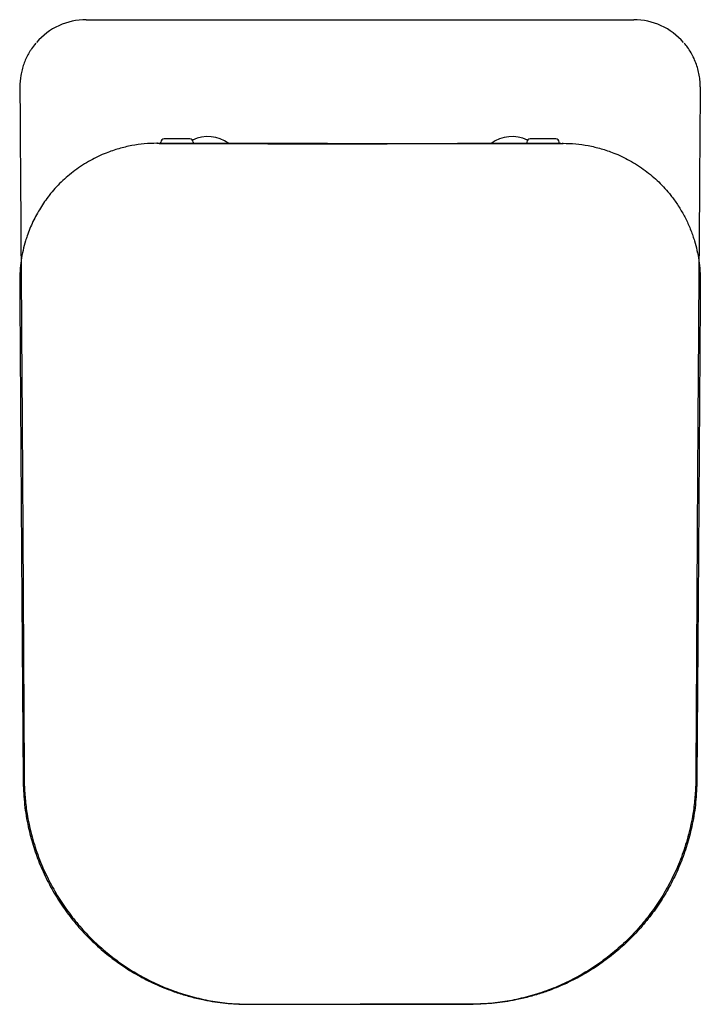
# Model space of a CAD drawing. Header units: millimetres. Extents: x 5065.406 to 5065.753, y 2508.771 to 2509.273.
import ezdxf

# ---------------------------------------------------------------- set-up
doc = ezdxf.new("R2010")
doc.units = ezdxf.units.MM
doc.layers.add('SANINDUSA', color=3, linetype='Continuous')

msp = doc.modelspace()

# ---------------------------------------------------------------- linework, layer by layer
at = {"layer": 'SANINDUSA'}
for p, q in [((5065.44037962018, 2509.272652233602), (5065.719320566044, 2509.272652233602)), ((5065.476310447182, 2509.209614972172), (5065.476310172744, 2509.209615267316)), ((5065.476350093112, 2509.209721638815), (5065.476350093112, 2509.209721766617)), ((5065.477470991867, 2509.209544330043), (5065.477681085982, 2509.209544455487)), ((5065.477681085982, 2509.209544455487), (5065.477688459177, 2509.209536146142)), ((5065.478350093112, 2509.209681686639), (5065.478350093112, 2509.210275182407)), ((5065.493150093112, 2509.211975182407), (5065.480050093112, 2509.211975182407)), ((5065.494850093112, 2509.210275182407), (5065.494850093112, 2509.20961255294)), ((5065.664850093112, 2509.210275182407), (5065.664850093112, 2509.20961255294)), ((5065.679650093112, 2509.211975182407), (5065.666550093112, 2509.211975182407)), ((5065.681350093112, 2509.209681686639), (5065.681350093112, 2509.210275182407)), ((5065.682019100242, 2509.209544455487), (5065.682011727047, 2509.209536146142)), ((5065.682229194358, 2509.209544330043), (5065.682019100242, 2509.209544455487)), ((5065.683350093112, 2509.209721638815), (5065.683350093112, 2509.209721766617)), ((5065.683389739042, 2509.209614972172), (5065.68339001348, 2509.209615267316)), ((5065.522238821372, 2508.771097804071), (5065.637461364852, 2508.771097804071))]:
    msp.add_line(p, q, dxfattribs=at)
at = {"layer": 'SANINDUSA', "flags": 128}
for points in [[(5065.522322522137, 2508.771095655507), (5065.545300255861, 2508.771096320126), (5065.562575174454, 2508.771097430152), (5065.568271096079, 2508.771097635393), (5065.579850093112, 2508.771097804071)], [(5065.637377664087, 2508.771095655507), (5065.614399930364, 2508.771096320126), (5065.597125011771, 2508.771097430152), (5065.591429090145, 2508.771097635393), (5065.579850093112, 2508.771097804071)]]:
    msp.add_lwpolyline(points, dxfattribs=at)
at = {"layer": 'SANINDUSA'}
for centre, radius, start, end in [((5065.440382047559, 2509.239061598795), 0.03359063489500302, 90.004140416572, 139.2085361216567), ((5065.719319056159, 2509.239065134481), 0.03358709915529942, 40.81433446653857, 89.99742429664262), ((5065.502350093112, 2509.194975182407), 0.01811829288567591, 54.13357144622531, 115.6674644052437), ((5065.657350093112, 2509.194975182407), 0.01811829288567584, 64.33253559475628, 126.1305735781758), ((5065.480050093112, 2509.210275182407), 0.001700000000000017, 90, 180), ((5065.493150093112, 2509.210275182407), 0.001700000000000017, 0, 90), ((5065.666550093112, 2509.210275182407), 0.001700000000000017, 90, 180), ((5065.679650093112, 2509.210275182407), 0.001700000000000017, 0, 90)]:
    msp.add_arc(centre, radius, start, end, dxfattribs=at)
for points, knots in [([(5065.414656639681, 2509.260664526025), (5065.413635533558, 2509.259430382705), (5065.413048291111, 2509.25864601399), (5065.412215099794, 2509.257426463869), (5065.411944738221, 2509.257011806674), (5065.411423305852, 2509.256172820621), (5065.411172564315, 2509.255749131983), (5065.40996785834, 2509.253610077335), (5065.409159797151, 2509.251833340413), (5065.408178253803, 2509.249071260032), (5065.407889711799, 2509.248134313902), (5065.407516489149, 2509.246703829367), (5065.407401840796, 2509.246221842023), (5065.407194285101, 2509.245256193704), (5065.407101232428, 2509.244772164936), (5065.406689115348, 2509.24234605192), (5065.406528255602, 2509.240386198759), (5065.406539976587, 2509.238406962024)], [0, 0, 0, 0, 0.1250000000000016, 0.1250000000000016, 0.1875000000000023, 0.1875000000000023, 0.2500000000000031, 0.2500000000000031, 0.5000000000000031, 0.5000000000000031, 0.6250000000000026, 0.6250000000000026, 0.6875000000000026, 0.6875000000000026, 0.7500000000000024, 0.7500000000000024, 1, 1, 1, 1]), ([(5065.753192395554, 2509.238407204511), (5065.753192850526, 2509.239094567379), (5065.753193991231, 2509.240817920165), (5065.752885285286, 2509.243621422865), (5065.75227168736, 2509.24677523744), (5065.751329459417, 2509.249903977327), (5065.750096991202, 2509.252939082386), (5065.748568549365, 2509.255850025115), (5065.746895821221, 2509.258454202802), (5065.74562522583, 2509.259983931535), (5065.745055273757, 2509.260670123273)], [0, 0, 0, 0, 0.08511592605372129, 0.2134022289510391, 0.3486191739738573, 0.4827037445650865, 0.6175375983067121, 0.7538045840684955, 0.8895639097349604, 0.9999999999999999, 0.9999999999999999, 0.9999999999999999, 0.9999999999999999]), ([(5065.406539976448, 2509.238406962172), (5065.406890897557, 2509.179149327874), (5065.40735020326, 2509.119892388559), (5065.407831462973, 2509.045820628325), (5065.407923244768, 2509.031006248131), (5065.408051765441, 2509.008784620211), (5065.408093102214, 2509.001377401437), (5065.40817260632, 2508.986562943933), (5065.408210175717, 2508.979155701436), (5065.408330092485, 2508.956934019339), (5065.408412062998, 2508.942119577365), (5065.408538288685, 2508.919897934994), (5065.4085809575, 2508.912490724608), (5065.40864699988, 2508.901379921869), (5065.408669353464, 2508.897676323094), (5065.408703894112, 2508.892120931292), (5065.408715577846, 2508.890269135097), (5065.40873354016, 2508.887491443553), (5065.408739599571, 2508.886565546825), (5065.408751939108, 2508.884713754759), (5065.408769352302, 2508.883787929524), (5065.408798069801, 2508.882862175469)], [0, 0, 0, 0, 0.4999999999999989, 0.4999999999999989, 0.6249999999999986, 0.6249999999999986, 0.6874999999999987, 0.6874999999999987, 0.7499999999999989, 0.7499999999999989, 0.8749999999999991, 0.8749999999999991, 0.9374999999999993, 0.9374999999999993, 0.9687499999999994, 0.9687499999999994, 0.9843749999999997, 0.9843749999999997, 0.9921874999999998, 0.9921874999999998, 1, 1, 1, 1]), ([(5065.753192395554, 2509.238407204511), (5065.752809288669, 2509.179149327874), (5065.752349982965, 2509.119892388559), (5065.751868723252, 2509.045820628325), (5065.751776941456, 2509.031006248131), (5065.751648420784, 2509.008784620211), (5065.75160708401, 2509.001377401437), (5065.751527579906, 2508.986562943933), (5065.751490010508, 2508.979155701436), (5065.75137009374, 2508.956934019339), (5065.751288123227, 2508.942119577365), (5065.75116189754, 2508.919897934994), (5065.751119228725, 2508.912490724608), (5065.751053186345, 2508.901379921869), (5065.751030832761, 2508.897676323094), (5065.750996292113, 2508.892120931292), (5065.750984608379, 2508.890269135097), (5065.750966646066, 2508.887491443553), (5065.750960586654, 2508.886565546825), (5065.750948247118, 2508.884713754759), (5065.750930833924, 2508.883787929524), (5065.750902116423, 2508.882862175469)], [0, 0, 0, 0, 0.4999999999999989, 0.4999999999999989, 0.6249999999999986, 0.6249999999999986, 0.6874999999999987, 0.6874999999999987, 0.7499999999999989, 0.7499999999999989, 0.8749999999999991, 0.8749999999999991, 0.9374999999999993, 0.9374999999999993, 0.9687499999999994, 0.9687499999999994, 0.9843749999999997, 0.9843749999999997, 0.9921874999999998, 0.9921874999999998, 1, 1, 1, 1]), ([(5065.476331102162, 2509.209721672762), (5065.474193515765, 2509.209651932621), (5065.469918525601, 2509.209512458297), (5065.463457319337, 2509.208569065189), (5065.456972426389, 2509.207049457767), (5065.451275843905, 2509.20511919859), (5065.446442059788, 2509.203039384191), (5065.442400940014, 2509.200980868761), (5065.438394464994, 2509.198618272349), (5065.435817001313, 2509.196774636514), (5065.43452879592, 2509.19585319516)], [0, 0, 0, 0, 0.148406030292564, 0.2967993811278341, 0.4499869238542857, 0.603115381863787, 0.7006212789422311, 0.7981000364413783, 0.8990912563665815, 1, 1, 1, 1]), ([(5065.476310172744, 2509.209615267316), (5065.476311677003, 2509.209623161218), (5065.476318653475, 2509.209659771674), (5065.476325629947, 2509.20969446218), (5065.476331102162, 2509.209721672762)], [0, 0, 0, 0, 0.21561876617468, 1, 1, 1, 1]), ([(5065.477470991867, 2509.209544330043), (5065.477249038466, 2509.209556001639), (5065.476887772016, 2509.209574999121), (5065.476642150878, 2509.209598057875), (5065.476511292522, 2509.209608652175), (5065.476456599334, 2509.209612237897), (5065.476411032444, 2509.209614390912), (5065.476367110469, 2509.209615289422), (5065.476337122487, 2509.209615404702), (5065.47631805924, 2509.209615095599), (5065.476310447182, 2509.209614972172)], [0, 0, 0, 0, 0.4930342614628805, 0.8024960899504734, 0.8686508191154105, 0.9127391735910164, 0.9565527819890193, 0.9746425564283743, 0.9898746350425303, 1, 1, 1, 1]), ([(5065.476350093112, 2509.209721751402), (5065.476344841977, 2509.209721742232), (5065.476338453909, 2509.209721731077), (5065.476332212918, 2509.209721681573), (5065.476331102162, 2509.209721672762)], [0, 0, 0, 0, 0.8220223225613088, 1, 1, 1, 1]), ([(5065.477088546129, 2509.209566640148), (5065.477063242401, 2509.209581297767), (5065.476843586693, 2509.209708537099), (5065.476581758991, 2509.209715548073), (5065.476350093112, 2509.209721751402)], [0, 0, 0, 0, 0.1151972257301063, 1, 1, 1, 1]), ([(5065.579850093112, 2509.209498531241), (5065.565113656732, 2509.20950020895), (5065.535639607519, 2509.209503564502), (5065.501583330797, 2509.209523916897), (5065.482264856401, 2509.20954051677), (5065.477681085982, 2509.209544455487)], [0, 0, 0, 0, 0.4326772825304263, 0.865389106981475, 0.9999999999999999, 0.9999999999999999, 0.9999999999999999, 0.9999999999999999]), ([(5065.477688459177, 2509.209536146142), (5065.492422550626, 2509.209524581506), (5065.521891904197, 2509.209501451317), (5065.555948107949, 2509.209491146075), (5065.575267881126, 2509.209490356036), (5065.579850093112, 2509.209490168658)], [0, 0, 0, 0, 0.432708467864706, 0.8654513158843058, 1, 1, 1, 1]), ([(5065.579850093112, 2509.209498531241), (5065.594586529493, 2509.20950020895), (5065.624060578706, 2509.209503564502), (5065.658116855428, 2509.209523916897), (5065.677435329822, 2509.20954051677), (5065.682019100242, 2509.209544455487)], [0, 0, 0, 0, 0.4326772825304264, 0.8653891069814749, 1, 1, 1, 1]), ([(5065.682011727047, 2509.209536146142), (5065.667277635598, 2509.209524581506), (5065.637808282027, 2509.209501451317), (5065.603752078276, 2509.209491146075), (5065.584432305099, 2509.209490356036), (5065.579850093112, 2509.209490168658)], [0, 0, 0, 0, 0.4327084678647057, 0.8654513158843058, 1, 1, 1, 1]), ([(5065.682229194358, 2509.209544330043), (5065.682451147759, 2509.209556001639), (5065.682812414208, 2509.209574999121), (5065.683058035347, 2509.209598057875), (5065.683188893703, 2509.209608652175), (5065.683243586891, 2509.209612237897), (5065.683289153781, 2509.209614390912), (5065.683333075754, 2509.209615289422), (5065.683363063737, 2509.209615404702), (5065.683382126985, 2509.209615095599), (5065.683389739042, 2509.209614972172)], [0, 0, 0, 0, 0.4930342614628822, 0.8024960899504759, 0.8686508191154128, 0.9127391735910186, 0.9565527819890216, 0.9746425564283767, 0.9898746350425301, 1, 1, 1, 1]), ([(5065.682611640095, 2509.209566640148), (5065.682636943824, 2509.209581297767), (5065.682856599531, 2509.209708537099), (5065.683118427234, 2509.209715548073), (5065.683350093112, 2509.209721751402)], [0, 0, 0, 0, 0.1151972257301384, 1, 1, 1, 1]), ([(5065.683350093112, 2509.209721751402), (5065.683355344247, 2509.209721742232), (5065.683361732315, 2509.209721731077), (5065.683367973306, 2509.209721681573), (5065.683369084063, 2509.209721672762)], [0, 0, 0, 0, 0.822022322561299, 1, 1, 1, 1]), ([(5065.683369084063, 2509.209721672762), (5065.685506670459, 2509.209651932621), (5065.689781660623, 2509.209512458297), (5065.696242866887, 2509.208569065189), (5065.702727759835, 2509.207049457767), (5065.70842434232, 2509.20511919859), (5065.713258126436, 2509.203039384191), (5065.717299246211, 2509.200980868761), (5065.72130572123, 2509.198618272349), (5065.723883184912, 2509.196774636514), (5065.725171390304, 2509.19585319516)], [0, 0, 0, 0, 0.148406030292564, 0.296799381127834, 0.4499869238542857, 0.603115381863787, 0.7006212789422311, 0.7981000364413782, 0.8990912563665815, 1, 1, 1, 1]), ([(5065.68339001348, 2509.209615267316), (5065.683388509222, 2509.209623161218), (5065.68338153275, 2509.209659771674), (5065.683374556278, 2509.20969446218), (5065.683369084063, 2509.209721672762)], [0, 0, 0, 0, 0.2156187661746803, 1, 1, 1, 1]), ([(5065.43452879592, 2509.19585319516), (5065.432160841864, 2509.193938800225), (5065.427424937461, 2509.190110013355), (5065.421617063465, 2509.183581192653), (5065.416845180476, 2509.176792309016), (5065.413072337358, 2509.169874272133), (5065.410755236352, 2509.164214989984), (5065.409158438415, 2509.159272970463), (5065.408062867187, 2509.155117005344), (5065.407112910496, 2509.149977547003), (5065.40651646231, 2509.144712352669), (5065.406459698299, 2509.141138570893), (5065.406431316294, 2509.139351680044)], [0, 0, 0, 0, 0.1394229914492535, 0.2788457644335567, 0.3988878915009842, 0.519312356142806, 0.6393541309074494, 0.6786217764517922, 0.7574109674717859, 0.8362001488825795, 0.9181000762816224, 1, 1, 1, 1]), ([(5065.725171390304, 2509.19585319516), (5065.727520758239, 2509.193957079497), (5065.732259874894, 2509.190132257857), (5065.737611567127, 2509.184109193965), (5065.741693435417, 2509.178487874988), (5065.744733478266, 2509.173456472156), (5065.747363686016, 2509.168137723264), (5065.749136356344, 2509.163621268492), (5065.750540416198, 2509.159277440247), (5065.751636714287, 2509.155121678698), (5065.752585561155, 2509.149987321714), (5065.75318384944, 2509.144717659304), (5065.753240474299, 2509.141143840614), (5065.75326886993, 2509.139351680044)], [0, 0, 0, 0, 0.1382226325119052, 0.2788210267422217, 0.3676741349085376, 0.4565272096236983, 0.5479595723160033, 0.639391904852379, 0.678655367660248, 0.7572221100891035, 0.8362172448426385, 0.9178679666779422, 1, 1, 1, 1]), ([(5065.406431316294, 2509.139351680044), (5065.406789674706, 2509.084799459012), (5065.407248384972, 2509.014970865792), (5065.407816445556, 2508.937504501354), (5065.408040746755, 2508.906951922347), (5065.40815752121, 2508.891675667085), (5065.408215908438, 2508.884037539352)], [0, 0, 0, 0, 0.6409992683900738, 0.820499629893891, 0.9102498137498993, 1, 1, 1, 1]), ([(5065.75326886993, 2509.139351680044), (5065.752910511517, 2509.084799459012), (5065.752451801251, 2509.014970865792), (5065.751883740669, 2508.937504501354), (5065.751659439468, 2508.906951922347), (5065.751542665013, 2508.891675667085), (5065.751484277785, 2508.884037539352)], [0, 0, 0, 0, 0.6409992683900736, 0.820499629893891, 0.9102498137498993, 1, 1, 1, 1]), ([(5065.408215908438, 2508.884037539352), (5065.408382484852, 2508.880261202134), (5065.408717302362, 2508.872670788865), (5065.410550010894, 2508.862022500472), (5065.413124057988, 2508.852159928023), (5065.416345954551, 2508.84305221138), (5065.420362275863, 2508.834164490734), (5065.425123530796, 2508.825652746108), (5065.430537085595, 2508.817654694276), (5065.436590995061, 2508.810131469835), (5065.443324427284, 2508.803080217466), (5065.450629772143, 2508.796629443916), (5065.458377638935, 2508.790879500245), (5065.466569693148, 2508.785790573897), (5065.475244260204, 2508.78136896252), (5065.482347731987, 2508.778479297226), (5065.488607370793, 2508.776343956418), (5065.493961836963, 2508.774772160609), (5065.501863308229, 2508.772955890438), (5065.511324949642, 2508.771467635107), (5065.518645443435, 2508.77122002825), (5065.522322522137, 2508.771095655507)], [0, 0, 0, 0, 0.0637559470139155, 0.1281490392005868, 0.1819143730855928, 0.2356799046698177, 0.291016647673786, 0.3463530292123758, 0.4001052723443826, 0.4538575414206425, 0.5091701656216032, 0.5644826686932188, 0.6181657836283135, 0.6718492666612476, 0.7270870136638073, 0.7823245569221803, 0.8011198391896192, 0.8387223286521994, 0.8764525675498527, 0.9379422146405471, 1, 1, 1, 1]), ([(5065.408798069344, 2508.882862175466), (5065.408935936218, 2508.880189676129), (5065.409211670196, 2508.874844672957), (5065.410463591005, 2508.865973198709), (5065.41260521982, 2508.856313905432), (5065.415937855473, 2508.846019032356), (5065.42005993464, 2508.836409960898), (5065.424859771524, 2508.827532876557), (5065.430189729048, 2508.819383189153), (5065.43617389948, 2508.811701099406), (5065.442783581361, 2508.804535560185), (5065.450000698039, 2508.797949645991), (5065.457770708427, 2508.791972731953), (5065.466011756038, 2508.786664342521), (5065.474651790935, 2508.78207970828), (5065.483647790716, 2508.77826866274), (5065.492933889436, 2508.775226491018), (5065.50244235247, 2508.77299010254), (5065.512231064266, 2508.771492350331), (5065.518857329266, 2508.771231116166), (5065.522238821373, 2508.771097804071)], [0, 0, 0, 0, 0.04568667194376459, 0.09137342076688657, 0.1528402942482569, 0.2144442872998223, 0.2759137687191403, 0.3311595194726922, 0.386600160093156, 0.4420414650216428, 0.4972879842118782, 0.5529002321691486, 0.6087123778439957, 0.6645227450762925, 0.7201324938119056, 0.7755597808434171, 0.8311891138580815, 0.8868161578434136, 0.9422404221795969, 1, 1, 1, 1]), ([(5065.751484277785, 2508.884037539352), (5065.751315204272, 2508.880242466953), (5065.750977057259, 2508.872652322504), (5065.749140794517, 2508.861963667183), (5065.746535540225, 2508.852032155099), (5065.743272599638, 2508.842883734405), (5065.739264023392, 2508.834038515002), (5065.734529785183, 2508.825572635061), (5065.729082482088, 2508.817548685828), (5065.722976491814, 2508.810001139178), (5065.716264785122, 2508.802986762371), (5065.709000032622, 2508.796569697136), (5065.701212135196, 2508.790805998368), (5065.692963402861, 2508.785710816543), (5065.684321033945, 2508.781317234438), (5065.677303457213, 2508.778462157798), (5065.671089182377, 2508.776342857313), (5065.665734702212, 2508.774771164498), (5065.657816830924, 2508.772951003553), (5065.64835794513, 2508.771469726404), (5065.641037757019, 2508.77122034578), (5065.637377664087, 2508.771095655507)], [0, 0, 0, 0, 0.06407606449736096, 0.1281521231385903, 0.1826046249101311, 0.2372529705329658, 0.2919010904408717, 0.3463532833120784, 0.4007878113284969, 0.4554167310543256, 0.5100453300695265, 0.5644794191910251, 0.6188423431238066, 0.6733990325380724, 0.7279557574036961, 0.7823187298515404, 0.8011146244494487, 0.8387822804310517, 0.8764498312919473, 0.9382249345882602, 1, 1, 1, 1]), ([(5065.750902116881, 2508.882862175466), (5065.750764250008, 2508.880189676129), (5065.750488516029, 2508.874844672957), (5065.749236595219, 2508.865973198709), (5065.747094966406, 2508.856313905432), (5065.743762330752, 2508.846019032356), (5065.739640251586, 2508.836409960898), (5065.734840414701, 2508.827532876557), (5065.729510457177, 2508.819383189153), (5065.723526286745, 2508.811701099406), (5065.716916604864, 2508.804535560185), (5065.709699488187, 2508.797949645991), (5065.701929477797, 2508.791972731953), (5065.693688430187, 2508.786664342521), (5065.685048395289, 2508.78207970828), (5065.676052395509, 2508.77826866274), (5065.666766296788, 2508.775226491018), (5065.657257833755, 2508.77299010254), (5065.647469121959, 2508.771492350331), (5065.640842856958, 2508.771231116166), (5065.637461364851, 2508.771097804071)], [0, 0, 0, 0, 0.04568667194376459, 0.09137342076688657, 0.1528402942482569, 0.2144442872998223, 0.2759137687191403, 0.3311595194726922, 0.386600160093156, 0.4420414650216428, 0.4972879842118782, 0.5529002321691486, 0.6087123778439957, 0.6645227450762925, 0.7201324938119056, 0.7755597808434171, 0.8311891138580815, 0.8868161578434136, 0.9422404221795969, 1, 1, 1, 1])]:
    msp.add_open_spline(points, degree=3, knots=knots, dxfattribs=at)

doc.saveas('drawing.dxf')
